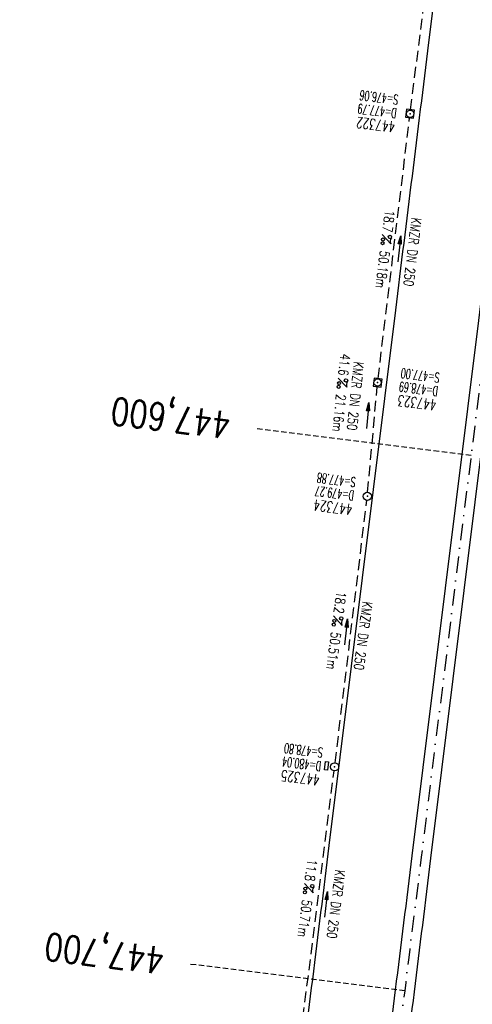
# Model space of a CAD drawing. Extents: x 459406 to 461721, y 413308 to 423218.
# Tile 17 of 256: x 460848 to 460932, y 413874 to 414057. Entities that reach past the tile are written whole.
import ezdxf
from ezdxf.enums import TextEntityAlignment as Align

# ---------------------------------------------------------------- set-up
doc = ezdxf.new("R2010")
doc.units = 0
doc.header["$LTSCALE"] = 2
doc.header["$MEASUREMENT"] = 0
for name, pattern in [('AUSGEZOGEN', [0]), ('GESTRICH-X2', [1.5, 1, -0.5]), ('GESTRICHELT', [0.75, 0.5, -0.25]), ('STRICHPT-X3', [3, 1.5, -0.75, 0, -0.75])]:
    doc.linetypes.add(name, pattern=pattern)
doc.layers.get('0').update_dxf_attribs({"linetype": 'AUSGEZOGEN'})
for name, color, linetype in [('ACHSE', 1, 'STRICHPT-X3'), ('FBR', 8, 'CONTINUOUS'), ('HEKTOM', 1, 'GESTRICHELT'), ('KANAL', 7, 'GESTRICH-X2'), ('PFEIL', 7, 'CONTINUOUS'), ('SCHACHTNR', 6, 'CONTINUOUS'), ('SCHSYMBOL', 7, 'AUSGEZOGEN'), ('TEXTO', 4, 'CONTINUOUS'), ('TEXTU', 4, 'CONTINUOUS')]:
    doc.layers.add(name, color=color, linetype=linetype)
doc.styles.add('ROMANS', font='romans.shx', dxfattribs={"width": 0.8})

# ---------------------------------------------------------------- blocks, each defined once
blk = doc.blocks.new('GST')
at = {"color": 0}
blk.add_circle((0, 0), 0.75, dxfattribs=at)
blk.add_point((0, 0), dxfattribs=at)
blk = doc.blocks.new('17')
blk.add_lwpolyline([(-0.76, -1.22), (0.75, -1.22), (0.75, -1.8), (-0.76, -1.8)], close=True)
blk.add_blockref('GST', (0, 0))
blk = doc.blocks.new('PROM')
blk.add_line((1.57, 1.82), (0.02, 0.02))
for centre, radius in [((0.32, 1.51), 0.317), ((0.94, 0.29), 0.283), ((1.64, 0.29), 0.283)]:
    blk.add_circle(centre, radius)
blk.add_arc((0.99, 2.68), 1.03, 239.1414, 303.3549)
blk = doc.blocks.new('PFEIL2')
at = {"color": 0}
for p, q in [((0.88, 0), (-2.4, -0.01)), ((0.88, -0.27), (0.88, 0.28)), ((0.88, 0.28), (2.43, 0.01)), ((0.91, 0.27), (0.88, 0.26)), ((0.97, 0.26), (0.88, 0.25)), ((1.02, 0.25), (0.88, 0.23)), ((1.07, 0.24), (0.88, 0.21)), ((1.13, 0.23), (0.88, 0.19)), ((1.18, 0.22), (0.88, 0.17)), ((1.24, 0.21), (0.88, 0.15)), ((1.29, 0.21), (0.88, 0.14)), ((1.34, 0.2), (0.88, 0.12)), ((1.4, 0.19), (0.88, 0.1)), ((1.45, 0.18), (0.88, 0.08)), ((1.51, 0.17), (0.88, 0.06)), ((1.56, 0.16), (0.88, 0.04)), ((1.61, 0.15), (0.88, 0.02)), ((1.67, 0.14), (0.88, 0.01)), ((1.72, 0.13), (0.88, -0.01)), ((1.78, 0.12), (0.88, -0.03)), ((1.83, 0.11), (0.88, -0.05)), ((1.88, 0.1), (0.88, -0.07)), ((1.94, 0.09), (0.88, -0.09)), ((2.05, 0.08), (0.88, -0.12)), ((1.99, 0.08), (0.88, -0.11)), ((2.1, 0.07), (0.88, -0.14)), ((2.15, 0.06), (0.88, -0.16)), ((2.21, 0.05), (0.88, -0.18)), ((2.26, 0.04), (0.88, -0.2)), ((2.32, 0.03), (0.88, -0.22)), ((2.37, 0.02), (0.88, -0.23)), ((2.42, 0.01), (0.88, -0.25)), ((2.43, 0.01), (0.88, -0.27))]:
    blk.add_line(p, q, dxfattribs=at)
blk = doc.blocks.new('10')
blk.add_blockref('GST', (0, 0))
blk = doc.blocks.new('20')
blk.add_lwpolyline([(-0.75, -0.75), (0.75, -0.75), (0.75, 0.75), (-0.75, 0.75)], close=True)
blk.add_circle((0, 0), 0.676)
blk.add_point((0, 0))

msp = doc.modelspace()

# ---------------------------------------------------------------- linework, layer by layer
at = {"layer": 'ACHSE', "flags": 128}
msp.add_lwpolyline([(460985.55, 416976.25), (460982.74, 416926.33), (460979.94, 416876.41), (460977.13, 416826.49), (460974.32, 416776.57), (460971.52, 416726.64), (460968.71, 416676.72), (460965.91, 416626.8), (460963.1, 416576.88, 0), (460961.73, 416552.57, 0), (460960.29, 416526.96, -0.000009), (460958.89, 416502, 0.00001), (460957.49, 416477.04, 0.000001), (460956.79, 416464.56, -0.000001), (460956.08, 416452.08), (460954.68, 416427.12), (460953.28, 416402.16), (460951.88, 416377.2, 0.000027), (460951.18, 416364.91, -0.000114), (460950.49, 416352.62, -0.000169), (460950.49, 416352.58, 0.000019), (460950.47, 416352.23, 0.002347), (460949.96, 416342.5, 0.0015), (460949.28, 416327.26, 0.002663), (460948.89, 416316.3, 0.002084), (460948.51, 416302.28, 0.002087), (460948.28, 416289.78, 0.002085), (460948.16, 416277.28, 0.002085), (460948.14, 416264.78, 0.002085), (460948.22, 416252.28, 0.002086), (460948.41, 416239.77, 0.002088), (460948.7, 416227.28, 0.002084), (460949.09, 416214.79, 0.002083), (460949.59, 416202.3, 0.002081), (460950.2, 416189.81, 0.002082), (460950.91, 416177.34, 0.002086), (460951.72, 416164.86, 0.002086), (460952.64, 416152.4, 0.002087), (460953.65, 416139.94, 0.002084), (460954.78, 416127.49, 0.002085), (460956.01, 416115.04, 0.002088), (460957.34, 416102.62, 0.002086), (460958.77, 416090.21, 0.002083), (460960.31, 416077.8, 0.002082), (460961.96, 416065.39, 0.002087), (460963.7, 416053.03, 0.002086), (460965.55, 416040.67, 0.002083), (460967.5, 416028.32, 0.00208), (460969.55, 416015.99, 0.002081), (460971.71, 416003.67, 0.002087), (460973.97, 415991.38, 0.002089), (460976.33, 415979.11, 0.002087), (460978.79, 415966.87, 0.002082), (460981.36, 415954.62, 0.002082), (460984.15, 415941.87, 0.002276), (460986.8, 415930.22, 0.001902), (460990.24, 415915.65, 0.002837), (460992.65, 415905.91, 0.000643), (460995.49, 415894.71, 0.001405), (460996.81, 415889.6, 0), (460998.53, 415883.01, 0.000001), (460998.87, 415881.7), (461005.19, 415857.51, 0.000017), (461008.35, 415845.42, -0.000015), (461011.51, 415833.32, -0.000002), (461014.67, 415821.23, -0.000002), (461017.83, 415809.14, -0.000001), (461020.99, 415797.04, 0.000005), (461024.15, 415784.95), (461030.47, 415760.76), (461036.79, 415736.57, 0.000028), (461038.98, 415728.17, -0.000015), (461041.18, 415719.76, -0.00065), (461041.49, 415718.58, -0.000124), (461043.09, 415712.38, -0.002577), (461045.47, 415702.95, -0.001641), (461049.08, 415688.11, -0.002531), (461051.66, 415677.11, -0.002087), (461054.67, 415663.74, -0.002079), (461057.31, 415651.53, -0.002077), (461059.85, 415639.28, -0.002078), (461062.3, 415627.01, -0.002083), (461064.63, 415614.74, -0.002085), (461066.86, 415602.46, -0.00208), (461068.99, 415590.13, -0.00208), (461071.02, 415577.79, -0.002082), (461072.95, 415565.44, -0.002086), (461074.77, 415553.08, -0.002086), (461076.49, 415540.7, -0.002081), (461078.11, 415528.31, -0.002078), (461079.62, 415515.89, -0.00208), (461081.03, 415503.45, -0.002087), (461082.34, 415491.04, -0.002085), (461083.54, 415478.62, -0.002078), (461084.64, 415466.15, -0.002076), (461085.64, 415453.67, -0.002082), (461086.53, 415441.22, -0.002088), (461087.32, 415428.75, -0.002085), (461088, 415416.26, -0.002081), (461088.58, 415403.77, -0.002082), (461089.06, 415391.28, -0.00208), (461089.43, 415378.79, -0.002078), (461089.7, 415366.29, -0.002082), (461089.86, 415353.79, -0.002085), (461089.92, 415341.29, -0.002085), (461089.88, 415328.8, -0.002082), (461089.73, 415316.3, -0.002078), (461089.48, 415303.79, -0.00208), (461089.12, 415291.3, -0.002082), (461088.66, 415278.81, -0.002084), (461088.09, 415266.33, -0.002082), (461087.43, 415253.85, -0.00208), (461086.65, 415241.37, -0.002079), (461085.78, 415228.9, -0.00208), (461084.8, 415216.44, -0.002085), (461083.63, 415203.06, -0.002418), (461082.53, 415191.54, -0.001753), (461080.94, 415176.37, -0.002741), (461079.84, 415166.68, -0.000279), (461078.8, 415158.04, -0.000933), (461078.49, 415155.46, -0.000004), (461077.26, 415145.58, -0.00001), (461076.8, 415141.87), (461073.72, 415117.06, 0.000001), (461071.82, 415101.73, 0.000001), (461070.64, 415092.25, 0.000018), (461069.1, 415079.85, -0.000014), (461067.56, 415067.44, -0.000008), (461066.02, 415055.04, 0.000011), (461064.48, 415042.63), (461058.33, 414993.01), (461052.17, 414943.39, -0.000009), (461049.09, 414918.58, 0.000009), (461046.01, 414893.77), (461039.85, 414844.16), (461033.69, 414794.54), (461027.53, 414744.92, -0.00001), (461024.45, 414720.11, 0.00001), (461021.37, 414695.3, 0.000001), (461018.29, 414670.49, -0.000001), (461015.21, 414645.68, 0), (461011.18, 414613.23, -0.000001), (461009.05, 414596.06, -0.000009), (461005.97, 414571.25, 0.00001), (461002.89, 414546.44), (460996.73, 414496.82), (460990.57, 414447.2), (460984.41, 414397.58, -0.000009), (460981.33, 414372.77, 0.000009), (460978.25, 414347.96), (460972.09, 414298.34), (460965.94, 414248.72), (460959.78, 414199.11, -0.00001), (460956.7, 414174.3, 0.00001), (460953.62, 414149.49, 0.000001), (460950.54, 414124.68, -0.000001), (460947.46, 414099.87, 0), (460943.43, 414067.42, -0.000001), (460941.3, 414050.25, -0.000009), (460938.22, 414025.44, 0.00001), (460935.14, 414000.63), (460928.98, 413951.01), (460922.82, 413901.39, 0.000001), (460919.74, 413876.58, -0.000001), (460916.66, 413851.77, -0.00001), (460913.58, 413826.96, 0.00001), (460910.5, 413802.15), (460904.34, 413752.53), (460898.18, 413702.91), (460892.03, 413653.29, -0.00001), (460888.95, 413628.49, 0.00001), (460885.86, 413603.68, 0.000001), (460882.79, 413578.87, -0.000001), (460879.71, 413554.06, 0), (460875.68, 413521.61, -0.000001), (460873.55, 413504.44, -0.000009), (460870.47, 413479.63, 0.00001), (460867.39, 413454.82), (460861.23, 413405.2), (460855.07, 413355.58, -0.000004), (460853.23, 413340.79, -0.000002), (460849.4, 413309.93)], format="xyb", dxfattribs=at)
at = {"layer": 'FBR'}
for points in [[(461019.63, 414695.51, 0.000001), (461016.55, 414670.7)], [(461023.11, 414695.08, 0.000001), (461020.03, 414670.27)], [(461038.49, 414693.17, 0.000001), (461035.41, 414668.36)], [(460985.9, 414549.59, 0), (460985.77, 414548.56), (460979.61, 414498.95), (460973.45, 414449.33), (460967.3, 414399.71, -0.000009), (460964.22, 414374.9, 0.000009), (460961.14, 414350.09), (460954.98, 414300.47), (460948.82, 414250.85), (460942.66, 414201.23, -0.00001), (460939.58, 414176.42, 0.00001), (460936.5, 414151.61, 0.000001), (460933.42, 414126.8), (460930.34, 414101.99), (460926.31, 414069.54), (460924.18, 414052.37, -0.000009), (460921.1, 414027.56, 0.00001), (460918.02, 414002.75), (460911.86, 413953.13), (460905.7, 413903.52, 0.000001), (460902.62, 413878.71, -0.000001), (460899.54, 413853.9, -0.00001), (460896.46, 413829.09, 0.00001), (460893.38, 413804.28)], [(460988.84, 414447.42), (460982.68, 414397.8, -0.000009), (460979.6, 414372.99, 0.000009), (460976.52, 414348.18), (460970.36, 414298.56), (460964.2, 414248.94), (460958.04, 414199.32, -0.00001), (460954.96, 414174.51, 0.00001), (460951.88, 414149.7, 0.000001), (460948.8, 414124.89), (460945.72, 414100.08), (460941.69, 414067.64), (460939.56, 414050.46, -0.000009), (460936.48, 414025.65, 0.00001), (460933.4, 414000.84), (460927.24, 413951.23), (460921.08, 413901.61, 0.000001), (460918, 413876.8, -0.000001), (460914.93, 413851.99, -0.00001), (460911.85, 413827.18, 0.00001), (460908.77, 413802.37)], [(460992.31, 414446.99), (460986.15, 414397.37, -0.000009), (460983.07, 414372.56, 0.000009), (460979.99, 414347.75), (460973.83, 414298.13), (460967.67, 414248.51), (460961.51, 414198.89, -0.00001), (460958.43, 414174.08, 0.00001), (460955.35, 414149.27, 0.000001), (460952.27, 414124.46), (460949.19, 414099.65), (460945.17, 414067.2), (460943.04, 414050.03, -0.000009), (460939.96, 414025.22, 0.00001), (460936.88, 414000.41), (460930.72, 413950.79), (460924.56, 413901.18, 0.000001), (460921.48, 413876.37, -0.000001), (460918.4, 413851.56, -0.00001), (460915.32, 413826.75, 0.00001), (460912.24, 413801.94)], [(461007.69, 414445.08), (461001.53, 414395.46, -0.000009), (460998.45, 414370.65, 0.000009), (460995.37, 414345.84), (460989.21, 414296.22), (460983.05, 414246.6), (460976.9, 414196.98, -0.00001), (460973.82, 414172.17, 0.00001), (460970.74, 414147.36, 0.000001), (460967.66, 414122.55), (460964.58, 414097.74), (460960.55, 414065.29), (460958.42, 414048.12, -0.000009), (460955.34, 414023.31, 0.00001), (460952.26, 413998.5), (460946.1, 413948.89), (460939.94, 413899.27, 0.000001), (460936.86, 413874.46, -0.000001), (460933.78, 413849.65, -0.00001), (460930.7, 413824.84, 0.00001), (460927.62, 413800.03)]]:
    msp.add_lwpolyline(points, format="xyb", dxfattribs=at)
at = {"layer": 'HEKTOM'}
for p, q in [((460932.06, 413975.81), (460892.38, 413980.75)), ((460919.75, 413876.59), (460880.03, 413881.5))]:
    msp.add_line(p, q, dxfattribs=at)
at = {"layer": 'KANAL'}
for p, q in [((460920.84, 414039.88), (460926.88, 414087.84)), ((460914.81, 413990.06), (460920.66, 414038.41)), ((460912.87, 413969), (460914.66, 413988.56)), ((460906.84, 413918.84), (460912.72, 413967.5)), ((460900.5, 413868.53), (460906.66, 413917.34))]:
    msp.add_line(p, q, dxfattribs=at)

# ---------------------------------------------------------------- block references
at = {"layer": 'PFEIL'}
for p, rotation in [((460918.73, 414014.11), 83.09850000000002), ((460912.87, 413983.21), 84.85139999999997), ((460908.86, 413943.11), 83.0983), ((460905.14, 413892.6), 82.8133)]:
    msp.add_blockref('PFEIL2', p, dxfattribs=dict(at, rotation=rotation))
at = {"layer": 'SCHSYMBOL', "rotation": 262.924}
for name, p in [('20', (460920.75, 414039.14)), ('20', (460914.72, 413989.32)), ('10', (460912.82, 413968.24)), ('17', (460906.75, 413918.1))]:
    msp.add_blockref(name, p, dxfattribs=at)
at = {"layer": 'TEXTU'}
for p, rotation in [((460915.55, 414016.81), 263.0985000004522), ((460907.39, 413990.19), 264.1442946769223), ((460906.52, 413946.12), 262.4975201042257), ((460901.15, 413896.51), 262.8133000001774)]:
    msp.add_blockref('PROM', p, dxfattribs=dict(at, rotation=rotation))

# ---------------------------------------------------------------- texts
at = {"layer": 'HEKTOM', "style": 'ROMANS', "width": 0.8}
for s, p in [('447,600', (460887.72, 413983.84)), ('447,700', (460875.41, 413884.59))]:
    msp.add_text(s, height=5, rotation=172.924, dxfattribs=at).set_placement(p)
at = {"layer": 'SCHACHTNR', "style": 'ROMANS'}
for s, height, width, p in [('S=476.06', 1.8, 0.6, (460918.66, 414042.62)), ('D=477.79', 1.8, 0.6, (460918.34, 414040.12)), ('447322', 2, 0.7, (460918.06, 414037.66)), ('S=477.00', 1.8, 0.6, (460926.32, 413991.09)), ('D=478.69', 1.8, 0.6, (460926.01, 413988.59)), ('447323', 2, 0.7, (460925.72, 413986.12)), ('S=477.88', 1.8, 0.6, (460910.75, 413971.72)), ('D=479.27', 1.8, 0.6, (460910.44, 413969.25)), ('447324', 2, 0.7, (460910.13, 413966.75)), ('S=478.80', 1.8, 0.6, (460904.66, 413921.59)), ('D=480.04', 1.8, 0.6, (460904.34, 413919.09)), ('447325', 2, 0.7, (460904.06, 413916.62))]:
    msp.add_text(s, height=height, rotation=172.924, dxfattribs=dict(at, width=width)).set_placement(p)
at = {"layer": 'TEXTO', "style": 'ROMANS', "width": 0.75}
for rotation, p in [(263.0985, (460920.28, 414013.63)), (264.1443, (460909.7, 413986.93)), (262.4975, (460911.14, 413942.51)), (262.8133, (460906.1, 413892.75))]:
    msp.add_text('KMZR DN 250', height=1.8, rotation=rotation, dxfattribs=at).set_placement(p, align=Align.CENTER)
at = {"layer": 'TEXTU', "style": 'ROMANS', "width": 0.75}
for s, rotation, p in [('18.7', 263.0985, (460916.11, 414021.35)), ('50.18m', 263.0985, (460915.18, 414013.82)), ('41.6', 264.1443, (460907.85, 413994.74)), ('21.16m', 264.1443, (460907.07, 413987.22)), ('18.2', 262.4975, (460907.12, 413950.67)), ('50.51m', 262.4975, (460906.13, 413943.15)), ('11.8', 262.8133, (460901.73, 413901.04)), ('50.71m', 262.8133, (460900.76, 413893.54))]:
    msp.add_text(s, height=1.8, rotation=rotation, dxfattribs=at).set_placement(p)

doc.saveas('drawing.dxf')
